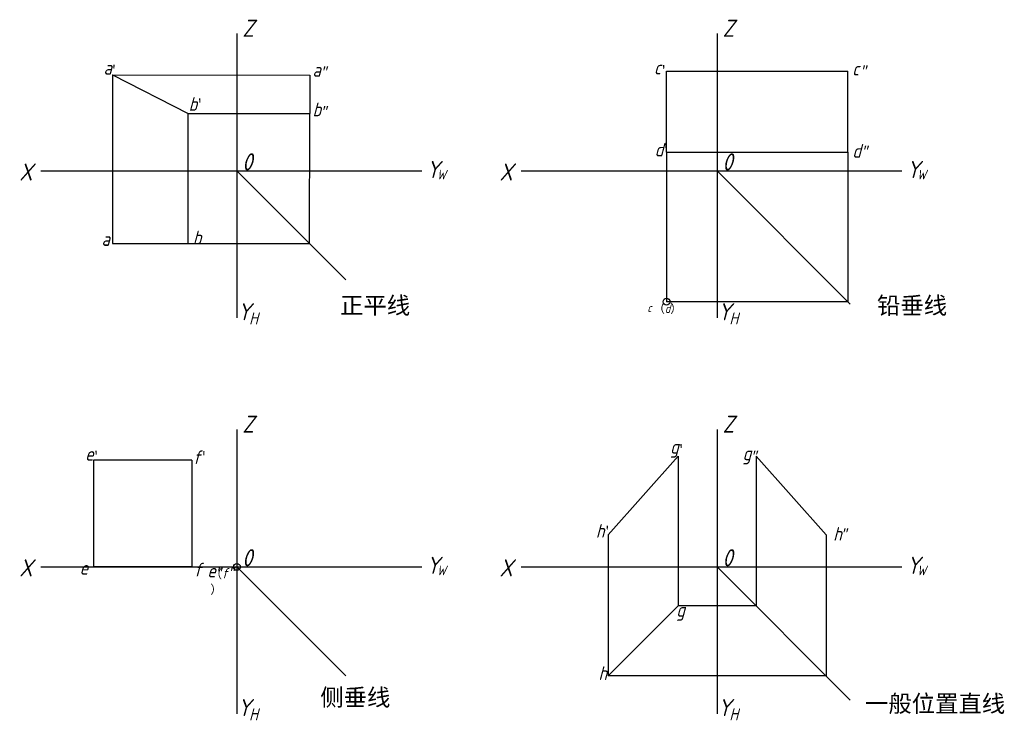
# Model space of a CAD drawing. Header units: millimetres. Extents: x 1661 to 1949, y 2495 to 2699.
import ezdxf

# ---------------------------------------------------------------- set-up
doc = ezdxf.new("R2010")
doc.units = ezdxf.units.MM
doc.layers.get('0').update_dxf_attribs({"color": 5})
doc.layers.add('ST文字', color=7, linetype='Continuous')
doc.layers.add('ST细实线', color=7, linetype='Continuous')
doc.layers.add('粗实线', color=7, linetype='Continuous', lineweight=30)
doc.styles.get("Standard").update_dxf_attribs({"font": 'gbeitc.shx'})

msp = doc.modelspace()

# ---------------------------------------------------------------- linework, layer by layer
for p, q in [((1688.3, 2683.27), (1745.89, 2683.14)), ((1710.4, 2672.02), (1745.87, 2672.02)), ((1745.78, 2634.01), (1745.87, 2672.02)), ((1850.07, 2660.72), (1850.07, 2617.02)), ((1903.02, 2660.72), (1903.02, 2617.02)), ((1710.4, 2634.01), (1745.78, 2634.01)), ((1903.02, 2617.02), (1850.07, 2617.02)), ((1903.02, 2617.02), (1903.02, 2617.02)), ((1853.44, 2571.95), (1853.44, 2528.18)), ((1876.25, 2571.95), (1876.25, 2528.18)), ((1832.99, 2548.99), (1832.99, 2507.73)), ((1896.69, 2548.99), (1896.69, 2507.73)), ((1876.25, 2528.18), (1853.44, 2528.18)), ((1896.69, 2507.73), (1832.99, 2507.73))]:
    msp.add_line(p, q)
at = {"lineweight": 30}
for p, q in [((1745.89, 2683.14), (1745.87, 2672.02)), ((1832.99, 2507.73), (1853.44, 2528.18))]:
    msp.add_line(p, q, dxfattribs=at)
for centre in [(1850.07, 2617.02), (1724.6, 2539.58)]:
    msp.add_circle(centre, 1)
at = {"layer": 'ST细实线'}
for p, q in [((1724.6, 2695.37), (1724.6, 2682.21)), ((1864.84, 2695.37), (1864.84, 2682.21)), ((1688.3, 2683.27), (1688.3, 2634.01)), ((1850.07, 2684.38), (1903.02, 2684.38)), ((1724.6, 2682.21), (1724.6, 2669.85)), ((1864.84, 2682.21), (1864.84, 2642.64)), ((1710.4, 2634.01), (1710.4, 2672.02)), ((1724.6, 2669.85), (1724.6, 2642.64)), ((1850.07, 2660.72), (1903.02, 2660.72)), ((1667.36, 2655.2), (1683.58, 2655.2)), ((1683.58, 2655.2), (1743.02, 2655.2)), ((1724.6, 2655.2), (1756.42, 2623.38)), ((1743.02, 2655.2), (1778.57, 2655.2)), ((1807.61, 2655.2), (1825.42, 2655.2)), ((1825.42, 2655.2), (1884.87, 2655.2)), ((1864.84, 2655.2), (1903.73, 2616.3)), ((1884.87, 2655.2), (1918.81, 2655.2)), ((1724.6, 2642.64), (1724.6, 2612.28)), ((1864.84, 2642.64), (1864.84, 2612.28)), ((1724.6, 2579.75), (1724.6, 2566.59)), ((1864.84, 2579.75), (1864.84, 2566.59)), ((1682.71, 2570.7), (1682.71, 2539.58)), ((1711.41, 2570.7), (1711.41, 2539.58)), ((1724.6, 2566.59), (1724.6, 2554.23)), ((1864.84, 2566.59), (1864.84, 2554.23)), ((1724.6, 2554.23), (1724.6, 2527.03)), ((1864.84, 2554.23), (1864.84, 2527.03)), ((1667.36, 2539.58), (1683.58, 2539.58)), ((1683.58, 2539.58), (1744.62, 2539.58)), ((1724.6, 2539.58), (1756.42, 2507.76)), ((1744.62, 2539.58), (1778.57, 2539.58)), ((1807.61, 2539.58), (1823.82, 2539.58)), ((1823.82, 2539.58), (1884.87, 2539.58)), ((1864.84, 2539.58), (1903.73, 2500.69)), ((1884.87, 2539.58), (1918.81, 2539.58)), ((1724.6, 2527.03), (1724.6, 2496.66)), ((1864.84, 2527.03), (1864.84, 2496.66))]:
    msp.add_line(p, q, dxfattribs=at)
at = {"layer": '粗实线'}
for p, q in [((1688.3, 2683.27), (1710.4, 2672.02)), ((1850.07, 2660.72), (1850.07, 2684.38)), ((1903.02, 2660.72), (1903.02, 2684.38)), ((1688.3, 2634.01), (1710.4, 2634.01)), ((1832.99, 2548.99), (1853.44, 2571.95)), ((1896.69, 2548.99), (1876.25, 2571.95)), ((1711.41, 2570.7), (1682.71, 2570.7)), ((1711.41, 2539.58), (1682.71, 2539.58))]:
    msp.add_line(p, q, dxfattribs=at)

# ---------------------------------------------------------------- texts
msp.add_text('e', height=4).set_placement((1715.97, 2536.49))
at = {"color": 5}
for s, p in [('g', (1852.94, 2525.05)), ('h', (1830.19, 2506.54))]:
    msp.add_text(s, height=4, dxfattribs=at).set_placement(p)
at = {"attachment_point": 1}
for s, width, insert, char_height in [('{\\fFangSong_GB2312|b0|i0|c134|p49;正平线}', 25.0485, (1754.73, 2618.46), 5), ('{\\fFangSong_GB2312|b0|i0|c134|p49;铅垂线}', 25.0485, (1911.55, 2618.44), 5), ('c', 15.2256, (1844.46, 2616.48), 2.5), ('{\\fGulim|b0|i0|c129|p34;（}d{\\fGulim|b0|i0|c134|p34;）}', 6.1889, (1846.18, 2616.27), 2.5), ('{\\fGulim|b0|i0|c129|p34;（\\Fgbeitc|c134;\\H1.2x;f\\Fgbenor|c134;\\H0.83333x; \\fGulim|b0|i0|c134|p34;）}', 8.8415, (1716.85, 2539.23), 2.5), ('{\\fFangSong_GB2312|b0|i1|c134|p49;"}', 8.2899, (1718.08, 2539.34), 3), ('{\\fFangSong_GB2312|b0|i0|c134|p49;侧垂线}', 25.0485, (1748.95, 2503.99), 5), ('{\\fFangSong_GB2312|b0|i0|c134|p49;一般位置直线}', 51.2782, (1908.05, 2502.15), 5)]:
    msp.add_mtext_dynamic_manual_height_columns(s, width=width, gutter_width=12.5, heights=[0], dxfattribs=dict(at, insert=insert, char_height=char_height))
at = {"layer": 'ST文字'}
for s, height, p in [('Z', 5, (1726.2, 2694.39)), ('Z', 5, (1866.45, 2694.39)), ('a', 4, (1685.67, 2683.35)), ('c', 4, (1846.41, 2683.41)), ('c', 4, (1904.3, 2683.09)), ('b', 4, (1710.51, 2672.77)), ('d', 4, (1904.34, 2659.05)), ('X', 5, (1661.04, 2652.41)), ('Y', 5, (1779.93, 2653.15)), ('X', 5, (1801.29, 2652.41)), ('Y', 5, (1920.18, 2653.15)), ('W', 2.8, (1783.02, 2652.75)), ('W', 2.8, (1923.26, 2652.75)), ('b', 4, (1711.74, 2633.77)), ('a', 4, (1685.08, 2633.34)), ('Y', 5, (1724.78, 2611.6)), ('Y', 5, (1865.03, 2611.6)), ('H', 3.5, (1728.17, 2610.39)), ('H', 3.5, (1868.42, 2610.39)), ('Z', 5, (1726.2, 2578.77)), ('Z', 5, (1866.45, 2578.77)), ('f', 4, (1711.79, 2569.63)), ('g', 4, (1851.13, 2572.68)), ('g', 4, (1872.31, 2570.74)), ('e', 4, (1680.29, 2570.59)), ('h', 4, (1829.43, 2548.11)), ('h', 4, (1898.74, 2547.24)), ('Y', 5, (1779.93, 2537.54)), ('Y', 5, (1920.18, 2537.54)), ('X', 5, (1661.04, 2536.8)), ('e', 4, (1678.68, 2537.31)), ('f', 4, (1712.1, 2536.78)), ('W', 2.8, (1783.02, 2537.14)), ('X', 5, (1801.29, 2536.8)), ('W', 2.8, (1923.26, 2537.14)), ('Y', 5, (1724.78, 2495.98)), ('Y', 5, (1865.03, 2495.98)), ('H', 3.5, (1728.17, 2494.77)), ('H', 3.5, (1868.42, 2494.77))]:
    msp.add_text(s, height=height, dxfattribs=at).set_placement(p)
at = {"layer": 'ST文字', "color": 5}
for s, p in [('a', (1746.7, 2682.74)), ('b', (1746.7, 2671.18))]:
    msp.add_text(s, height=4, dxfattribs=at).set_placement(p)
at = {"layer": 'ST文字', "width": 6.3883, "attachment_point": 1}
for s, insert, char_height in [('\\A1;d', (1846.62, 2663.44), 4), ('0', (1726.15, 2660.36), 5), ('0', (1866.4, 2660.36), 5), ('0', (1726.15, 2544.75), 5), ('0', (1866.4, 2544.75), 5)]:
    msp.add_mtext(s, dxfattribs=dict(at, insert=insert, char_height=char_height))
at = {"layer": 'ST细实线', "char_height": 3, "attachment_point": 1}
for s, insert in [("{\\fFangSong_GB2312|b0|i0|c134|p49;'}", (1687.66, 2686.1)), ("{\\fFangSong_GB2312|b0|i0|c134|p49;'}", (1848.23, 2686.03)), ('{\\fFangSong_GB2312|b0|i1|c134|p49;"}', (1906.42, 2685.93)), ("{\\fFangSong_GB2312|b0|i0|c134|p49;'}", (1712.74, 2676.22)), ("{\\fFangSong_GB2312|b0|i0|c134|p49;'}", (1848.86, 2662.93)), ('{\\fFangSong_GB2312|b0|i1|c134|p49;"}', (1906.78, 2662.48)), ("{\\fFangSong_GB2312|b0|i0|c134|p49;'}", (1853.31, 2575.29)), ("{\\fFangSong_GB2312|b0|i0|c134|p49;'}", (1682.46, 2573.37)), ("{\\fFangSong_GB2312|b0|i0|c134|p49;'}", (1713.92, 2573.15)), ('{\\fFangSong_GB2312|b0|i1|c134|p49;"}', (1874.43, 2573.41)), ("{\\fFangSong_GB2312|b0|i0|c134|p49;'}", (1831.75, 2551.46)), ('{\\fFangSong_GB2312|b0|i1|c134|p49;"}', (1900.74, 2550.67))]:
    msp.add_mtext_dynamic_manual_height_columns(s, width=8.2899, gutter_width=12.5, heights=[0], dxfattribs=dict(at, insert=insert))
at = {"layer": 'ST细实线', "color": 5, "char_height": 3, "attachment_point": 1}
for insert in [(1748.81, 2685.58), (1748.81, 2674.02), (1721.82, 2539.38)]:
    msp.add_mtext_dynamic_manual_height_columns('{\\fFangSong_GB2312|b0|i1|c134|p49;"}', width=8.2899, gutter_width=12.5, heights=[0], dxfattribs=dict(at, insert=insert))

doc.saveas('drawing.dxf')
